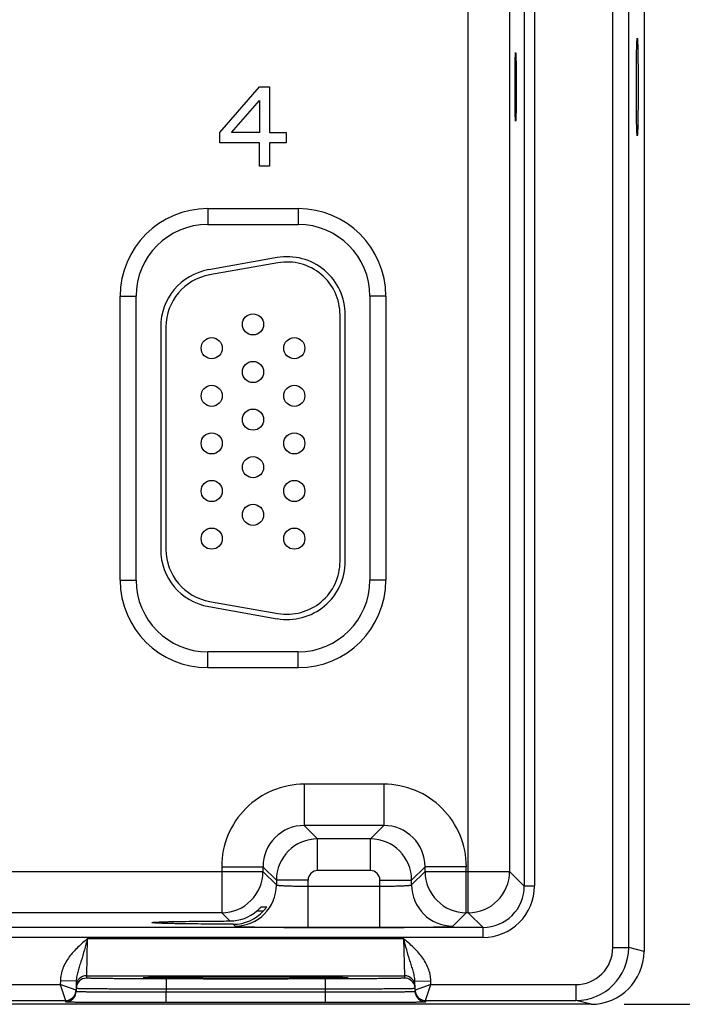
# Model space of a CAD drawing. Header units: inches. Extents: x 0 to 34, y 0 to 22.
# Tile 96 of 111: x 21.1 to 22.4, y 16.4 to 18.3. Entities that reach past the tile are written whole.
import ezdxf

# ---------------------------------------------------------------- set-up
doc = ezdxf.new("R2010")
doc.units = ezdxf.units.IN
doc.header["$LTSCALE"] = 1.87
doc.header["$MEASUREMENT"] = 0
doc.layers.get('0').update_dxf_attribs({"linetype": 'CONTINUOUS'})
for name, color, linetype in [('02___PRT_ALL_AXES', 7, 'CONTINUOUS'), ('03___PRT_ALL_CURVES', 7, 'CONTINUOUS'), ('DIMENSIONS', 7, 'CONTINUOUS')]:
    doc.layers.add(name, color=color, linetype=linetype)
doc.styles.get("Standard").update_dxf_attribs({"font": 'txt', "width": 0.8})
doc.dimstyles.new('DIMSTYLE_1', dxfattribs={"dimtxt": 0.125, "dimasz": 0.18, "dimexe": 0.125, "dimexo": 0.0625, "dimgap": 0.0625, "dimtad": 0, "dimtih": 1, "dimtoh": 1, "dimzin": 4, "dimdsep": 46, "dimtxsty": 'STANDARD', "dimblk": '_FILLED', "dimblk1": '_FILLED', "dimblk2": '_FILLED', "dimcen": 0.09, "dimadec": 0, "dimazin": 0, "dimtp": 0.01, "dimtm": 0.01, "dimtfac": 1, "dimtofl": 0, "dimtmove": 0, "dimatfit": 3, "dimldrblk": '_FILLED', "dimfxl": 1, "dimtolj": 1, "dimtzin": 4, "dimarcsym": 0})

# ---------------------------------------------------------------- blocks, each defined once
blk = doc.blocks.new('_FILLED')
at = {"color": 0, "linetype": 'BYBLOCK'}
blk.add_solid([(0, 0), (-1, 0.174), (-1, -0.174)], dxfattribs=at)
blk = doc.blocks.new('*D7')
at = {"layer": 'DIMENSIONS', "color": 2, "linetype": 'CONTINUOUS'}
for p, q in [((22.2522, 19.8932), (23.1647, 19.8932)), ((23.0397, 19.8932), (23.0397, 18.3774)), ((23.0397, 16.4242), (23.0397, 18.1274)), ((22.2522, 16.4242), (23.1647, 16.4242))]:
    blk.add_line(p, q, dxfattribs=at)
at = {"layer": 'DIMENSIONS', "color": 2, "linetype": 'CONTINUOUS', "xscale": 0.18, "yscale": 0.18, "zscale": 0.18}
for p, rotation in [((23.0397, 19.8932), 90), ((23.0397, 16.4242), 270)]:
    blk.add_blockref('_FILLED', p, dxfattribs=dict(at, rotation=rotation))
at = {"layer": 'DIMENSIONS', "color": 2, "linetype": 'CONTINUOUS', "insert": (23.0397, 18.3149), "char_height": 0.125, "width": 1.125, "attachment_point": 2, "line_spacing_factor": 0.9}
blk.add_mtext('3.47{\\Ftxt.shx;\\W1.000000;\\H0.125000; }[88.1]', dxfattribs=at)

msp = doc.modelspace()

# ---------------------------------------------------------------- linework, layer by layer
at = {"color": 7, "linetype": 'CONTINUOUS'}
for p, q in [((22.2897, 19.7932), (22.2897, 16.5241)), ((22.2307, 16.5314), (22.2307, 19.7859)), ((22.2607, 16.5314), (22.2607, 19.7859)), ((21.9576, 16.5973), (21.9576, 19.72)), ((22.0634, 19.6699), (22.0634, 16.6475)), ((22.0824, 19.6699), (22.0824, 16.6475)), ((22.0356, 19.642), (22.0356, 16.6753)), ((21.4652, 17.9287), (21.6362, 17.9287)), ((21.4652, 17.9287), (21.4652, 17.8987)), ((21.6362, 17.9287), (21.6362, 17.8987)), ((21.4652, 17.8987), (21.6362, 17.8987)), ((21.5961, 17.836), (21.4671, 17.8132)), ((21.5978, 17.8261), (21.4688, 17.8034)), ((21.2997, 17.7632), (21.3297, 17.7632)), ((21.2997, 17.2262), (21.2997, 17.7632)), ((21.3297, 17.2262), (21.3297, 17.7632)), ((21.8017, 17.7632), (21.7717, 17.7632)), ((21.7717, 17.7632), (21.7717, 17.2262)), ((21.8017, 17.7632), (21.8017, 17.2262)), ((21.7152, 17.2617), (21.7152, 17.7277)), ((21.7252, 17.2617), (21.7252, 17.7277)), ((21.3762, 17.7049), (21.3762, 17.2844)), ((21.3862, 17.7049), (21.3862, 17.2844)), ((21.2997, 17.2262), (21.3297, 17.2262)), ((21.8017, 17.2262), (21.7717, 17.2262)), ((21.4688, 17.1859), (21.5978, 17.1632)), ((21.4671, 17.1761), (21.5961, 17.1533)), ((21.6362, 17.0906), (21.4652, 17.0906)), ((21.4652, 17.0606), (21.4652, 17.0906)), ((21.6362, 17.0606), (21.6362, 17.0906)), ((21.6362, 17.0606), (21.4652, 17.0606)), ((21.7979, 16.8403), (21.6475, 16.8403)), ((21.6475, 16.8403), (21.6475, 16.7623)), ((21.7979, 16.8403), (21.7979, 16.7623)), ((21.7979, 16.7623), (21.6475, 16.7623)), ((21.6475, 16.7623), (21.6729, 16.7369)), ((21.7979, 16.7623), (21.7725, 16.7369)), ((21.7725, 16.7369), (21.6729, 16.7369)), ((21.6729, 16.6769), (21.6729, 16.7369)), ((21.7725, 16.6769), (21.7725, 16.7369)), ((21.4916, 16.6843), (21.5695, 16.6843)), ((21.4916, 16.6843), (21.4916, 16.5973)), ((21.5695, 16.6843), (21.5949, 16.659)), ((21.5695, 16.6843), (21.5695, 16.6753)), ((21.8758, 16.6843), (21.8505, 16.659)), ((21.9538, 16.6843), (21.8758, 16.6843)), ((21.8758, 16.6753), (21.8758, 16.6843)), ((21.9538, 16.5973), (21.9538, 16.6843)), ((20.8208, 16.6753), (21.5695, 16.6753)), ((21.5695, 16.6753), (21.5949, 16.6499)), ((21.7725, 16.6769), (21.6729, 16.6769)), ((21.8505, 16.6499), (21.8758, 16.6753)), ((21.8758, 16.6753), (22.0356, 16.6753)), ((22.0356, 16.6753), (22.0634, 16.6475)), ((21.6549, 16.659), (21.5949, 16.659)), ((21.5949, 16.659), (21.5949, 16.6499)), ((21.6549, 16.5696), (21.6549, 16.659)), ((21.6549, 16.6476), (21.7905, 16.6476)), ((21.7905, 16.659), (21.8505, 16.659)), ((21.7905, 16.5696), (21.7905, 16.659)), ((21.8505, 16.6499), (21.8505, 16.659)), ((22.0824, 16.6475), (22.0634, 16.6475)), ((21.5663, 16.6085), (21.5766, 16.6085)), ((21.5766, 16.6085), (21.5766, 16.6084)), ((21.4916, 16.5973), (20.8988, 16.5973)), ((21.4916, 16.5973), (21.5072, 16.5817)), ((21.5583, 16.6008), (21.5706, 16.6008)), ((21.9284, 16.5719), (21.9538, 16.5973)), ((21.9576, 16.5973), (21.9538, 16.5973)), ((21.9576, 16.5973), (21.9854, 16.5695)), ((21.9854, 16.5695), (17.9402, 16.5695)), ((21.5133, 16.5756), (21.5169, 16.5719)), ((21.6549, 16.5696), (21.7905, 16.5696)), ((21.9854, 16.5505), (21.9854, 16.5695)), ((21.9854, 16.5505), (17.9402, 16.5505)), ((21.2364, 16.4783), (21.238, 16.5483)), ((21.238, 16.5483), (21.8354, 16.5483)), ((21.8354, 16.5483), (21.8369, 16.4783)), ((22.2307, 16.5314), (22.2607, 16.5314)), ((22.2897, 16.5242), (22.2607, 16.5314)), ((21.2364, 16.4783), (21.8369, 16.4783)), ((21.2364, 16.4736), (21.2364, 16.4783)), ((21.8369, 16.4783), (21.837, 16.4736)), ((20.8319, 16.4614), (21.1865, 16.4614)), ((21.1866, 16.4686), (21.1865, 16.4614)), ((21.1865, 16.4614), (21.1963, 16.4314)), ((21.2163, 16.4511), (21.1865, 16.4614)), ((21.2166, 16.468), (21.1866, 16.4686)), ((21.2166, 16.468), (21.2163, 16.4485)), ((21.3467, 16.4745), (21.3429, 16.4742)), ((21.3429, 16.4742), (21.3466, 16.4739)), ((21.3532, 16.4747), (21.3467, 16.4745)), ((21.3476, 16.4745), (21.3488, 16.4746)), ((21.3488, 16.4746), (21.3509, 16.4747)), ((21.3509, 16.4747), (21.3544, 16.4747)), ((21.3544, 16.4747), (21.36, 16.4749)), ((21.36, 16.4749), (21.3669, 16.475)), ((21.3669, 16.475), (21.3774, 16.4751)), ((21.3774, 16.4751), (21.3881, 16.4753)), ((21.6871, 16.4723), (21.3863, 16.4723)), ((21.3863, 16.4723), (21.3863, 16.4527)), ((21.3881, 16.4753), (21.4014, 16.4754)), ((21.4014, 16.4754), (21.418, 16.4755)), ((21.418, 16.4755), (21.4377, 16.4756)), ((21.4377, 16.4756), (21.4562, 16.4757)), ((21.4562, 16.4757), (21.4776, 16.4758)), ((21.4776, 16.4758), (21.5006, 16.4758)), ((21.5006, 16.4758), (21.5226, 16.4759)), ((21.5226, 16.4759), (21.548, 16.4759)), ((21.548, 16.4759), (21.5714, 16.4758)), ((21.5714, 16.4758), (21.5968, 16.4758)), ((21.5968, 16.4758), (21.6197, 16.4757)), ((21.6197, 16.4757), (21.6398, 16.4756)), ((21.6398, 16.4756), (21.6575, 16.4755)), ((21.6575, 16.4755), (21.6728, 16.4754)), ((21.6728, 16.4754), (21.686, 16.4753)), ((21.686, 16.4753), (21.6973, 16.4751)), ((21.6871, 16.4723), (21.6871, 16.4527)), ((21.6973, 16.4751), (21.7067, 16.475)), ((21.7067, 16.475), (21.7143, 16.4749)), ((21.7143, 16.4749), (21.7193, 16.4747)), ((21.7193, 16.4747), (21.7225, 16.4747)), ((21.7268, 16.4745), (21.7202, 16.4747)), ((21.7225, 16.4747), (21.7244, 16.4746)), ((21.7244, 16.4746), (21.7255, 16.4745)), ((21.7255, 16.4745), (21.7264, 16.4745)), ((21.7304, 16.4742), (21.7268, 16.4745)), ((21.7268, 16.4739), (21.7304, 16.4742)), ((21.8568, 16.468), (21.8868, 16.4686)), ((21.8571, 16.4485), (21.8568, 16.468)), ((21.8869, 16.4614), (21.8571, 16.4511)), ((21.877, 16.4314), (21.8869, 16.4614)), ((21.8869, 16.4614), (21.8868, 16.4686)), ((21.8869, 16.4614), (22.1607, 16.4614)), ((22.1607, 16.4614), (22.1607, 16.4314)), ((21.3863, 16.4527), (21.3862, 16.4477)), ((21.3862, 16.4477), (21.6871, 16.4477)), ((21.3862, 16.4477), (21.3862, 16.4281)), ((21.687, 16.4527), (21.3863, 16.4527)), ((21.687, 16.4527), (21.6871, 16.4477)), ((21.6871, 16.4477), (21.6871, 16.4281)), ((22.1897, 16.4242), (17.6728, 16.4242)), ((20.822, 16.4314), (21.1963, 16.4314)), ((21.1963, 16.4314), (21.1963, 16.4289)), ((21.3862, 16.4281), (21.6871, 16.4281)), ((21.877, 16.4314), (22.1607, 16.4314)), ((21.8771, 16.4289), (21.877, 16.4314)), ((22.1897, 16.4242), (22.1607, 16.4314))]:
    msp.add_line(p, q, dxfattribs=at)
for points in [[(21.3452, 16.4744), (21.3453, 16.4744), (21.3454, 16.4744), (21.3457, 16.4744), (21.3459, 16.4745), (21.3463, 16.4745)], [(21.3463, 16.4745), (21.3471, 16.4745), (21.3476, 16.4745)], [(21.7264, 16.4745), (21.7271, 16.4745), (21.7274, 16.4745), (21.7277, 16.4744), (21.7279, 16.4744), (21.7281, 16.4744), (21.7282, 16.4744)]]:
    msp.add_lwpolyline(points, dxfattribs=at)
for centre in [(21.5507, 17.7097), (21.4727, 17.6647), (21.6287, 17.6647), (21.5507, 17.6197), (21.4727, 17.5747), (21.6287, 17.5747), (21.5507, 17.5297), (21.4727, 17.4847), (21.6287, 17.4847), (21.5507, 17.4397), (21.4727, 17.3947), (21.6287, 17.3947), (21.5507, 17.3497), (21.4727, 17.3047), (21.6287, 17.3047)]:
    msp.add_circle(centre, 0.02, dxfattribs=at)
for centre, radius, start, end in [((21.4652, 17.7632), 0.1655, 90, 180), ((21.6362, 17.7632), 0.1655, 0, 90), ((21.4652, 17.7632), 0.1355, 90, 180), ((21.6362, 17.7632), 0.1355, 0, 90), ((21.6152, 17.7277), 0.11, 0, 100), ((21.6152, 17.7277), 0.1, 0, 100), ((21.4862, 17.7049), 0.11, 100, 180), ((21.4862, 17.7049), 0.1, 100, 180), ((21.4862, 17.2844), 0.11, 180, 260), ((21.4862, 17.2844), 0.1, 180, 260), ((21.6152, 17.2617), 0.11, 260, 360), ((21.6152, 17.2617), 0.1, 260, 360), ((21.4652, 17.2262), 0.1655, 180, 270), ((21.4652, 17.2262), 0.1355, 180, 270), ((21.6362, 17.2262), 0.1655, 270, 360), ((21.6362, 17.2262), 0.1355, 270, 360), ((21.6475, 16.6843), 0.156, 89.9965, 180.0035), ((21.7979, 16.6843), 0.156, 359.9965, 90.0035), ((21.6475, 16.6844), 0.0779, 89.9717, 180.0282), ((21.7979, 16.6844), 0.0779, 359.9717, 90.0282), ((21.6729, 16.6589), 0.078, 90.0146, 179.9846), ((21.7725, 16.6589), 0.078, 0.0146, 89.9846), ((21.4915, 16.6753), 0.078, 270.021, 359.979), ((21.6729, 16.659), 0.018, 89.9966, 180.0034), ((21.7725, 16.659), 0.018, 359.9966, 90.0034), ((21.9538, 16.6753), 0.078, 180.021, 269.979), ((21.9576, 16.6753), 0.078, 270.021, 359.979), ((21.5169, 16.6499), 0.078, 270.0209, 359.9791), ((21.9285, 16.6499), 0.078, 180.0209, 269.9791), ((21.9854, 16.6475), 0.097, 269.9965, 0.0035), ((21.9854, 16.6475), 0.078, 269.9899, 0.0101), ((21.5069, 16.6603), 0.0786, 270.1937, 310.7839), ((21.5135, 16.6529), 0.0774, 269.8484, 317.6118), ((22.1607, 16.5314), 0.1, 269.9985, 359.9979), ((22.1607, 16.5314), 0.07, 269.9946, 359.9963), ((22.1897, 16.5242), 0.1, 270.0033, 359.9959), ((21.2364, 16.4583), 0.02, 89.9992, 178.9986), ((21.8369, 16.4583), 0.02, 1.0014, 90.0008), ((21.2364, 16.4536), 0.02, 89.9992, 178.9986), ((21.837, 16.4536), 0.02, 20.7796, 90.0003), ((21.8369, 16.4536), 0.0201, 1.0723, 20.7062), ((21.1963, 16.4514), 0.02, 270.0016, 332.6118), ((21.1963, 16.4489), 0.02, 270.0002, 339.1526), ((21.1963, 16.4514), 0.02, 329.3438, 339.2115), ((21.1961, 16.4489), 0.0201, 339.7051, 358.9319), ((21.1963, 16.4514), 0.02, 339.2286, 349.1037), ((21.1963, 16.4489), 0.02, 339.1513, 339.636), ((21.1963, 16.4514), 0.02, 349.1149, 351.8231), ((21.1963, 16.4514), 0.02, 351.8218, 358.9914), ((21.8771, 16.4514), 0.02, 181.0086, 188.1788), ((21.8772, 16.4489), 0.0201, 181.0687, 200.3504), ((21.877, 16.4514), 0.02, 188.1775, 190.8856), ((21.8771, 16.4514), 0.02, 190.8968, 200.7723), ((21.8771, 16.4514), 0.02, 200.7894, 210.6574), ((21.8771, 16.4489), 0.02, 200.4202, 200.9059), ((21.8771, 16.4489), 0.02, 200.9045, 269.9998), ((21.877, 16.4514), 0.02, 207.4455, 270.0002)]:
    msp.add_arc(centre, radius, start, end, dxfattribs=at)
for points, knots in [([(21.5949, 16.6499), (21.5949, 16.6499), (21.5951, 16.6498), (21.5955, 16.6496), (21.5964, 16.6494), (21.5979, 16.6492), (21.5999, 16.649), (21.6025, 16.6488), (21.6055, 16.6486), (21.609, 16.6484), (21.6145, 16.6482), (21.6223, 16.6479), (21.6325, 16.6477), (21.6435, 16.6476), (21.651, 16.6476), (21.6549, 16.6476)], [0, 0, 0, 0, 0.0028, 0.007571, 0.023737, 0.048902, 0.082927, 0.12553, 0.176328, 0.234857, 0.300574, 0.451057, 0.622157, 0.807459, 1, 1, 1, 1]), ([(21.7905, 16.6476), (21.7943, 16.6476), (21.8019, 16.6476), (21.8129, 16.6477), (21.8231, 16.6479), (21.8308, 16.6482), (21.8363, 16.6484), (21.8398, 16.6486), (21.8429, 16.6488), (21.8454, 16.649), (21.8475, 16.6492), (21.849, 16.6494), (21.8499, 16.6496), (21.8503, 16.6498), (21.8504, 16.6499), (21.8505, 16.6499)], [0, 0, 0, 0, 0.192541, 0.377843, 0.548943, 0.699426, 0.765143, 0.823672, 0.87447, 0.917073, 0.951098, 0.976263, 0.992429, 0.9972, 1, 1, 1, 1]), ([(21.5583, 16.6008), (21.5592, 16.6016), (21.5606, 16.6029), (21.5624, 16.6046), (21.5635, 16.6057), (21.5644, 16.6066), (21.565, 16.6073), (21.5654, 16.6077), (21.5658, 16.608), (21.566, 16.6083), (21.5662, 16.6084), (21.5663, 16.6085), (21.5663, 16.6085)], [0, 0, 0, 0, 0.342242, 0.503524, 0.65324, 0.786023, 0.843901, 0.894668, 0.937063, 0.969695, 0.991105, 1, 1, 1, 1]), ([(21.5766, 16.6084), (21.5764, 16.608), (21.5757, 16.6071), (21.5744, 16.6053), (21.5727, 16.6031), (21.5713, 16.6016), (21.5706, 16.6008)], [0, 0, 0, 0, 0.132081, 0.368462, 0.667615, 1, 1, 1, 1]), ([(21.3595, 16.5787), (21.3595, 16.5787), (21.3598, 16.5788), (21.3603, 16.579), (21.3612, 16.5791), (21.3623, 16.5792), (21.3639, 16.5793), (21.3657, 16.5795), (21.3679, 16.5796), (21.3715, 16.5798), (21.3767, 16.58), (21.3839, 16.5802), (21.3923, 16.5805), (21.4017, 16.5807), (21.4122, 16.5809), (21.4281, 16.5811), (21.4498, 16.5814), (21.4777, 16.5816), (21.4972, 16.5817), (21.5072, 16.5817)], [0, 0, 0, 0, 0.001483, 0.005067, 0.010908, 0.019019, 0.029394, 0.04201, 0.056835, 0.073841, 0.114302, 0.163122, 0.2199, 0.284173, 0.355492, 0.433315, 0.605936, 0.796795, 1, 1, 1, 1]), ([(21.5133, 16.5756), (21.5029, 16.5756), (21.4828, 16.5757), (21.4539, 16.5759), (21.4312, 16.5762), (21.4147, 16.5764), (21.4037, 16.5766), (21.3938, 16.5768), (21.385, 16.577), (21.3775, 16.5773), (21.372, 16.5775), (21.3683, 16.5777), (21.366, 16.5778), (21.3641, 16.578), (21.3625, 16.5781), (21.3612, 16.5782), (21.3603, 16.5784), (21.3598, 16.5785), (21.3595, 16.5786), (21.3595, 16.5787)], [0, 0, 0, 0, 0.201696, 0.391991, 0.564723, 0.642755, 0.714346, 0.778938, 0.836038, 0.885143, 0.925856, 0.942977, 0.957899, 0.970587, 0.981005, 0.989137, 0.994977, 0.998546, 1, 1, 1, 1]), ([(21.5169, 16.5719), (21.517, 16.5719), (21.5173, 16.5718), (21.5179, 16.5717), (21.5189, 16.5716), (21.5201, 16.5715), (21.5217, 16.5713), (21.5244, 16.5712), (21.5285, 16.571), (21.5344, 16.5708), (21.5414, 16.5706), (21.5494, 16.5704), (21.5585, 16.5703), (21.5685, 16.5701), (21.5833, 16.5699), (21.6033, 16.5697), (21.6286, 16.5696), (21.646, 16.5696), (21.6549, 16.5696)], [0, 0, 0, 0, 0.002193, 0.006647, 0.013412, 0.022485, 0.033853, 0.04749, 0.081447, 0.124043, 0.174882, 0.233486, 0.299305, 0.371722, 0.450054, 0.621469, 0.80711, 1, 1, 1, 1]), ([(21.7905, 16.5696), (21.7994, 16.5696), (21.8168, 16.5696), (21.8421, 16.5697), (21.8621, 16.5699), (21.8769, 16.5701), (21.8869, 16.5703), (21.896, 16.5704), (21.904, 16.5706), (21.911, 16.5708), (21.9169, 16.571), (21.921, 16.5712), (21.9237, 16.5713), (21.9253, 16.5715), (21.9265, 16.5716), (21.9275, 16.5717), (21.9281, 16.5718), (21.9284, 16.5719), (21.9284, 16.5719)], [0, 0, 0, 0, 0.19289, 0.378531, 0.549946, 0.628278, 0.700695, 0.766514, 0.825118, 0.875957, 0.918553, 0.95251, 0.966147, 0.977515, 0.986588, 0.993353, 0.997807, 1, 1, 1, 1]), ([(21.238, 16.5483), (21.2318, 16.543), (21.2195, 16.5323), (21.2028, 16.5143), (21.1924, 16.4965), (21.1876, 16.4808), (21.1867, 16.4726), (21.1866, 16.4686)], [0, 0, 0, 0, 0.250246, 0.500289, 0.74993, 0.874981, 1, 1, 1, 1]), ([(21.238, 16.5483), (21.2361, 16.5412), (21.2322, 16.5272), (21.2271, 16.5101), (21.223, 16.497), (21.2201, 16.4875), (21.2176, 16.478), (21.2167, 16.4714), (21.2166, 16.468)], [0, 0, 0, 0, 0.266708, 0.521449, 0.642959, 0.761737, 0.879896, 1, 1, 1, 1]), ([(21.8868, 16.4686), (21.8867, 16.4726), (21.8857, 16.4808), (21.881, 16.4965), (21.8706, 16.5143), (21.8539, 16.5323), (21.8415, 16.543), (21.8354, 16.5483)], [0, 0, 0, 0, 0.125019, 0.25007, 0.499711, 0.749754, 1, 1, 1, 1]), ([(21.8568, 16.468), (21.8567, 16.4714), (21.8558, 16.478), (21.8533, 16.4875), (21.8504, 16.497), (21.8462, 16.5101), (21.8411, 16.5272), (21.8373, 16.5412), (21.8354, 16.5483)], [0, 0, 0, 0, 0.120104, 0.238263, 0.357041, 0.478551, 0.733292, 1, 1, 1, 1]), ([(21.3863, 16.4723), (21.3766, 16.4723), (21.3574, 16.4723), (21.3339, 16.4724), (21.3158, 16.4725), (21.3033, 16.4725), (21.2915, 16.4726), (21.2806, 16.4727), (21.2708, 16.4728), (21.262, 16.4729), (21.2545, 16.473), (21.249, 16.4731), (21.2452, 16.4732), (21.2429, 16.4733), (21.241, 16.4733), (21.2394, 16.4734), (21.2381, 16.4734), (21.2373, 16.4735), (21.2368, 16.4735), (21.2366, 16.4736), (21.2364, 16.4736), (21.2364, 16.4736), (21.2364, 16.4736)], [0, 0, 0, 0, 0.195093, 0.382688, 0.4714, 0.55557, 0.634386, 0.70709, 0.77298, 0.831424, 0.881858, 0.923799, 0.941455, 0.956844, 0.969929, 0.980679, 0.989069, 0.995082, 0.997194, 0.998709, 0.999633, 1, 1, 1, 1]), ([(21.3466, 16.4739), (21.3497, 16.4737), (21.3576, 16.4735), (21.372, 16.4733), (21.3913, 16.4731), (21.425, 16.4728), (21.4739, 16.4725), (21.5367, 16.4725), (21.5995, 16.4725), (21.6484, 16.4728), (21.6821, 16.4731), (21.7013, 16.4733), (21.7158, 16.4735), (21.7237, 16.4737), (21.7268, 16.4739)], [0, 0, 0, 0, 0.024286, 0.062595, 0.113812, 0.176419, 0.328145, 0.500002, 0.671859, 0.823584, 0.88619, 0.937406, 0.975714, 1, 1, 1, 1]), ([(21.7202, 16.4747), (21.711, 16.475), (21.6874, 16.4753), (21.646, 16.4756), (21.5942, 16.4758), (21.5367, 16.4759), (21.4793, 16.4758), (21.4274, 16.4756), (21.386, 16.4753), (21.3625, 16.475), (21.3532, 16.4747)], [0, 0, 0, 0, 0.075768, 0.192262, 0.338305, 0.499876, 0.661464, 0.807557, 0.924132, 1, 1, 1, 1]), ([(21.837, 16.4736), (21.837, 16.4736), (21.8369, 16.4736), (21.8368, 16.4736), (21.8366, 16.4735), (21.8361, 16.4735), (21.8353, 16.4734), (21.834, 16.4734), (21.8324, 16.4733), (21.8304, 16.4733), (21.8281, 16.4732), (21.8244, 16.4731), (21.8189, 16.473), (21.8113, 16.4729), (21.8026, 16.4728), (21.7928, 16.4727), (21.7819, 16.4726), (21.7701, 16.4725), (21.7575, 16.4725), (21.7395, 16.4724), (21.7159, 16.4723), (21.6968, 16.4723), (21.6871, 16.4723)], [0, 0, 0, 0, 0.000367, 0.001291, 0.002806, 0.004918, 0.010931, 0.019321, 0.030071, 0.043156, 0.058545, 0.076201, 0.118142, 0.168576, 0.22702, 0.29291, 0.365614, 0.44443, 0.5286, 0.617312, 0.804907, 1, 1, 1, 1]), ([(21.2163, 16.4485), (21.2163, 16.4485), (21.2164, 16.4485), (21.2165, 16.4485), (21.2168, 16.4485), (21.2171, 16.4484), (21.2176, 16.4484), (21.2184, 16.4484), (21.2197, 16.4483), (21.2215, 16.4483), (21.2237, 16.4482), (21.2263, 16.4482), (21.2293, 16.4481), (21.2327, 16.4481), (21.2379, 16.448), (21.2454, 16.4479), (21.2553, 16.4479), (21.2664, 16.4478), (21.2787, 16.4478), (21.2921, 16.4477), (21.3064, 16.4477), (21.3268, 16.4477), (21.3535, 16.4477), (21.3752, 16.4477), (21.3862, 16.4477)], [0, 0, 0, 0, 0.000343, 0.001258, 0.002769, 0.004877, 0.007583, 0.010885, 0.019273, 0.030023, 0.043107, 0.058497, 0.076154, 0.096037, 0.118098, 0.168537, 0.226986, 0.292882, 0.365592, 0.444414, 0.528588, 0.617304, 0.804905, 1, 1, 1, 1]), ([(21.3863, 16.4527), (21.3753, 16.4527), (21.3536, 16.4528), (21.3269, 16.4529), (21.3064, 16.453), (21.2922, 16.453), (21.2788, 16.4531), (21.2665, 16.4532), (21.2554, 16.4533), (21.2454, 16.4534), (21.238, 16.4535), (21.2328, 16.4535), (21.2294, 16.4536), (21.2264, 16.4536), (21.2238, 16.4537), (21.2216, 16.4537), (21.2198, 16.4538), (21.2185, 16.4538), (21.2177, 16.4539), (21.2172, 16.4539), (21.2169, 16.4539), (21.2166, 16.4539), (21.2165, 16.454), (21.2164, 16.454), (21.2164, 16.454)], [0, 0, 0, 0, 0.195105, 0.382709, 0.471426, 0.555601, 0.634423, 0.707133, 0.773029, 0.831479, 0.881919, 0.90398, 0.923864, 0.941522, 0.956913, 0.969998, 0.980748, 0.989136, 0.992438, 0.995144, 0.997251, 0.998759, 0.99967, 1, 1, 1, 1]), ([(21.857, 16.454), (21.857, 16.454), (21.8569, 16.454), (21.8568, 16.4539), (21.8565, 16.4539), (21.8562, 16.4539), (21.8557, 16.4539), (21.8549, 16.4538), (21.8536, 16.4538), (21.8518, 16.4537), (21.8496, 16.4537), (21.8469, 16.4536), (21.8439, 16.4536), (21.8406, 16.4535), (21.8353, 16.4535), (21.8279, 16.4534), (21.818, 16.4533), (21.8069, 16.4532), (21.7945, 16.4531), (21.7812, 16.453), (21.7669, 16.453), (21.7465, 16.4529), (21.7198, 16.4528), (21.6981, 16.4527), (21.687, 16.4527)], [0, 0, 0, 0, 0.00033, 0.001241, 0.002749, 0.004856, 0.007562, 0.010864, 0.019252, 0.030002, 0.043087, 0.058477, 0.076135, 0.096019, 0.118081, 0.168521, 0.22697, 0.292867, 0.365576, 0.444398, 0.528573, 0.61729, 0.804895, 1, 1, 1, 1]), ([(21.6871, 16.4477), (21.6982, 16.4477), (21.7199, 16.4477), (21.7466, 16.4477), (21.767, 16.4477), (21.7813, 16.4477), (21.7946, 16.4478), (21.8069, 16.4478), (21.8181, 16.4479), (21.828, 16.4479), (21.8354, 16.448), (21.8407, 16.4481), (21.844, 16.4481), (21.847, 16.4482), (21.8497, 16.4482), (21.8519, 16.4483), (21.8537, 16.4483), (21.855, 16.4484), (21.8558, 16.4484), (21.8562, 16.4484), (21.8566, 16.4485), (21.8569, 16.4485), (21.857, 16.4485), (21.8571, 16.4485), (21.8571, 16.4485)], [0, 0, 0, 0, 0.195095, 0.382696, 0.471412, 0.555586, 0.634408, 0.707118, 0.773014, 0.831463, 0.881902, 0.903963, 0.923846, 0.941503, 0.956893, 0.969977, 0.980727, 0.989115, 0.992417, 0.995123, 0.997231, 0.998742, 0.999657, 1, 1, 1, 1]), ([(21.1963, 16.4289), (21.1963, 16.4289), (21.1964, 16.4289), (21.1965, 16.4288), (21.1968, 16.4288), (21.1972, 16.4288), (21.1977, 16.4288), (21.1986, 16.4288), (21.2001, 16.4287), (21.2021, 16.4287), (21.2046, 16.4286), (21.2075, 16.4286), (21.2109, 16.4286), (21.2146, 16.4285), (21.2205, 16.4285), (21.2288, 16.4284), (21.2399, 16.4284), (21.2523, 16.4283), (21.2661, 16.4282), (21.281, 16.4282), (21.297, 16.4282), (21.3198, 16.4281), (21.3496, 16.4281), (21.3739, 16.4281), (21.3862, 16.4281)], [0, 0, 0, 0, 0.000318, 0.001226, 0.002732, 0.004837, 0.007542, 0.010844, 0.019232, 0.029982, 0.043067, 0.058459, 0.076118, 0.096003, 0.118066, 0.168509, 0.226962, 0.292862, 0.365575, 0.444399, 0.528576, 0.617294, 0.804899, 1, 1, 1, 1]), ([(21.6871, 16.4281), (21.6995, 16.4281), (21.7237, 16.4281), (21.7536, 16.4281), (21.7764, 16.4282), (21.7923, 16.4282), (21.8073, 16.4282), (21.821, 16.4283), (21.8335, 16.4284), (21.8446, 16.4284), (21.8529, 16.4285), (21.8587, 16.4285), (21.8625, 16.4286), (21.8659, 16.4286), (21.8688, 16.4286), (21.8713, 16.4287), (21.8733, 16.4287), (21.8747, 16.4288), (21.8756, 16.4288), (21.8761, 16.4288), (21.8765, 16.4288), (21.8768, 16.4288), (21.877, 16.4289), (21.8771, 16.4289), (21.8771, 16.4289)], [0, 0, 0, 0, 0.195101, 0.382706, 0.471424, 0.555601, 0.634425, 0.707138, 0.773038, 0.831491, 0.881934, 0.903997, 0.923882, 0.941541, 0.956933, 0.970018, 0.980768, 0.989156, 0.992458, 0.995163, 0.997268, 0.998774, 0.999682, 1, 1, 1, 1])]:
    msp.add_open_spline(points, degree=3, knots=knots, dxfattribs=at)
for points in [[(21.2141, 16.4422), (21.2155, 16.4449), (21.2163, 16.448), (21.2163, 16.4511)], [(21.8571, 16.4511), (21.8571, 16.448), (21.8579, 16.4449), (21.8593, 16.4422)]]:
    msp.add_open_spline(points, degree=3, dxfattribs=at)
at = {"layer": '02___PRT_ALL_AXES', "color": 7, "linetype": 'CONTINUOUS'}
for centre, major_axis in [((22.2769, 18.1587), (0, 0.0925)), ((22.047, 18.1587), (0, 0.065))]:
    msp.add_ellipse(centre, major_axis=major_axis, ratio=0.017455, dxfattribs=at)
at = {"layer": '03___PRT_ALL_CURVES', "color": 4, "linetype": 'CONTINUOUS'}
for p, q in [((21.4882, 18.0725), (21.5632, 18.1587)), ((21.5632, 18.1587), (21.5819, 18.1587)), ((21.5819, 18.1587), (21.5819, 18.0725)), ((21.5101, 18.0725), (21.5632, 18.1331)), ((21.5632, 18.1331), (21.5632, 18.0725)), ((21.4882, 18.0533), (21.4882, 18.0725)), ((21.5632, 18.0725), (21.5101, 18.0725)), ((21.5819, 18.0725), (21.6132, 18.0725)), ((21.6132, 18.0725), (21.6132, 18.0533)), ((21.5632, 18.0533), (21.4882, 18.0533)), ((21.5632, 18.0087), (21.5632, 18.0533)), ((21.6132, 18.0533), (21.5819, 18.0533)), ((21.5819, 18.0533), (21.5819, 18.0087)), ((21.5819, 18.0087), (21.5632, 18.0087))]:
    msp.add_line(p, q, dxfattribs=at)

# ---------------------------------------------------------------- dimensions: what is measured, and where the dimension line sits
at = {"layer": 'DIMENSIONS', "color": 2, "linetype": 'CONTINUOUS'}
dim = msp.add_linear_dim(base=(23.0397, 19.8932), p1=(22.1897, 16.4242), p2=(22.1897, 19.8932), angle=90, dimstyle='DIMSTYLE_1', dxfattribs=at)
dim.commit()
dim.dimension.update_dxf_attribs({"geometry": '*D7', "text_midpoint": (23.0397, 18.2524), "dimtype": 160})

doc.saveas('drawing.dxf')
